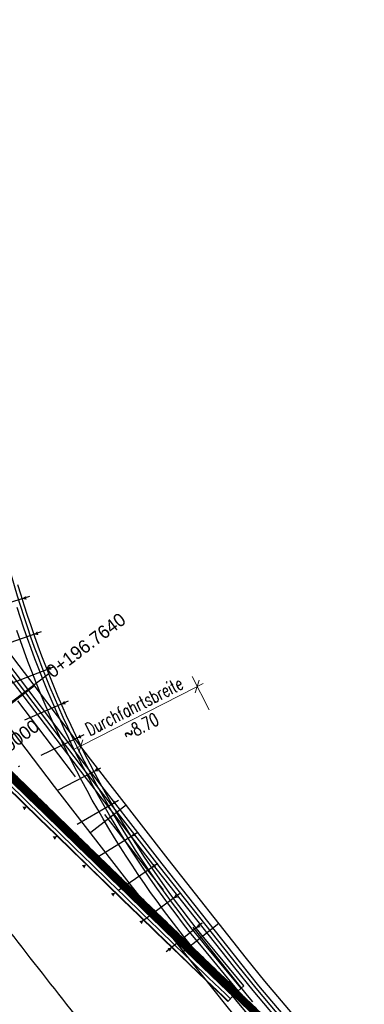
# Model space of a CAD drawing. Header units: metres. Extents: x 3458045 to 3462392, y 5482308 to 5484762.
# Tile 107 of 256: x 3459842 to 3459865, y 5483472 to 5483538. Entities that reach past the tile are written whole.
import ezdxf
from ezdxf.enums import TextEntityAlignment as Align

# ---------------------------------------------------------------- set-up
doc = ezdxf.new("R2010")
doc.units = ezdxf.units.M
for name, pattern in [('AUSGEZOGEN', [2, 1, 1]), ('STRICHPUNKT2', [12.7, 6.35, -3.175, 0, -3.175]), ('VERDECKT', [9.525, 6.35, -3.175])]:
    doc.linetypes.add(name, pattern=pattern)
doc.layers.get('0').update_dxf_attribs({"linetype": 'CONTINUOUS'})
for name, color, linetype in [('SP_AXIS', 7, 'CONTINUOUS'), ('SP_BAUGRUBE-ANKER', 211, 'AUSGEZOGEN'), ('SP_BAUGRUBE-VERBAU', 210, 'AUSGEZOGEN'), ('SP_BW5xx-StwRheinuferstraße', 7, 'CONTINUOUS'), ('SP_Rückbau', 40, 'AUSGEZOGEN'), ('SP_VERM', 1, 'CONTINUOUS')]:
    doc.layers.add(name, color=color, linetype=linetype)
doc.styles.add('K_ISOCP', font='k_isocp.shx')
doc.styles.add('SP_F', font='romans.shx', dxfattribs={"width": 0.7, "bigfont": 'sp_f.shx'})
doc.linetypes.add('ZICKZACK', pattern='A,0.00254,-5.08,[131,ltypeshp.shx,S=5.08,R=0,X=-5.08,Y=0],-10.16,[131,ltypeshp.shx,S=5.08,R=180,X=5.08,Y=0],-5.08', length=20.32254)

# ---------------------------------------------------------------- blocks, each defined once
blk = doc.blocks.new('kmr_re')
at = {"color": 1}
for p, q in [((0, 0), (-0.306221, -0.907473)), ((0, 0), (0.306221, -0.907473)), ((-0.306221, -0.907473), (0, -0.51875)), ((0.306221, -0.907473), (0, -0.51875))]:
    blk.add_line(p, q, dxfattribs=at)
at = {"color": 1, "linetype": 'Continuous'}
blk.add_line((0, 0), (0, -3.57143), dxfattribs=at)
at = {"color": 1, "linetype": 'Continuous', "style": 'K_ISOCP'}
blk.add_attdef('PARAUL', text='', height=1, rotation=270.0000584, dxfattribs=at).set_placement((-0.5, -1), align=Align.TOP_LEFT)
blk.add_attdef('PARAOL', text='', height=1, rotation=270.0000584, dxfattribs=at).set_placement((0.5, -1), align=Align.BOTTOM_LEFT)
blk.add_attdef('STATION', text='', height=1, rotation=270.0000584, dxfattribs=at).set_placement((0, -3.57143), align=Align.MIDDLE_LEFT)
blk = doc.blocks.new('SOFI-PFV')
at = {"color": 0, "linetype": 'Continuous'}
blk.add_solid([(-0.0625, 0.125), (0.0625, 0.125), (0, 0)], dxfattribs=at)
blk = doc.blocks.new('SOF_BEMSTR2')
at = {"color": 0, "linetype": 'ByBlock', "lineweight": -2}
for p, q in [((0, -20), (0, 8.5)), ((-5, 0), (5, 0)), ((3.535, 3.535), (-3.535, -3.535))]:
    blk.add_line(p, q, dxfattribs=at)
blk = doc.blocks.new('SOF_BEMSTR1')
at = {"color": 0, "linetype": 'ByBlock', "lineweight": -2}
for p, q in [((0, 20), (0, -8.5)), ((-5, 0), (5, 0)), ((3.535, 3.535), (-3.535, -3.535))]:
    blk.add_line(p, q, dxfattribs=at)

msp = doc.modelspace()

# ---------------------------------------------------------------- hatches: boundary and pattern name
at = {"layer": 'SP_Rückbau'}
h = msp.add_hatch(dxfattribs=at)
h.set_pattern_fill('MAUER', color=256, scale=0.6)
h.set_pattern_definition([(45, (0, 0), (-0.0424264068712, 0.0424264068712), [])])
h.paths.add_polyline_path([(3459864.7393, 5483465.7549), (3459864.4714, 5483466.0108), (3459864.126, 5483465.6492), (3459864.3709, 5483465.4154)])
h.paths.add_polyline_path([(3459863.0252, 5483467.3923), (3459862.6799, 5483467.0307), (3459864.126, 5483465.6492), (3459864.4714, 5483466.0108)])
h.paths.add_polyline_path([(3459861.5787, 5483468.7734), (3459861.2334, 5483468.4118), (3459862.5639, 5483467.1415), (3459862.6799, 5483467.0307), (3459863.0252, 5483467.3923), (3459862.9092, 5483467.5031)])
h.paths.add_polyline_path([(3459860.1326, 5483470.155), (3459859.7871, 5483469.7937), (3459860.54, 5483469.0738), (3459861.2334, 5483468.4118), (3459861.5787, 5483468.7734), (3459860.8854, 5483469.4353)])
h.paths.add_polyline_path([(3459858.8629, 5483471.369), (3459858.6874, 5483471.5376), (3459858.3411, 5483471.1769), (3459858.517, 5483471.008), (3459859.7871, 5483469.7937), (3459860.1326, 5483470.155)])
h.paths.add_polyline_path([(3459857.2449, 5483472.9229), (3459856.8986, 5483472.5622), (3459858.3411, 5483471.1769), (3459858.6874, 5483471.5376)])
h.paths.add_polyline_path([(3459855.8023, 5483474.3081), (3459855.456, 5483473.9475), (3459856.8986, 5483472.5622), (3459857.2449, 5483472.9229)])
h.paths.add_polyline_path([(3459854.3623, 5483475.6961), (3459854.0151, 5483475.3364), (3459855.0138, 5483474.3722), (3459855.456, 5483473.9475), (3459855.8023, 5483474.3081), (3459855.3606, 5483474.7323)])
h.paths.add_polyline_path([(3459852.9235, 5483477.0853), (3459852.5762, 5483476.7255), (3459854.0151, 5483475.3364), (3459854.3623, 5483475.6961)])
h.paths.add_polyline_path([(3459851.8674, 5483478.1049), (3459851.4855, 5483478.4753), (3459851.1374, 5483478.1164), (3459851.5197, 5483477.7455), (3459852.5762, 5483476.7255), (3459852.9235, 5483477.0853)])
h.paths.add_polyline_path([(3459850.0499, 5483479.8677), (3459849.7017, 5483479.5088), (3459851.1374, 5483478.1164), (3459851.4855, 5483478.4753)])
h.paths.add_polyline_path([(3459848.6142, 5483481.2602), (3459848.2661, 5483480.9013), (3459849.7017, 5483479.5088), (3459850.0499, 5483479.8677)])
h.paths.add_polyline_path([(3459847.1808, 5483482.655), (3459846.832, 5483482.2967), (3459848.0337, 5483481.1268), (3459848.2661, 5483480.9013), (3459848.6142, 5483481.2602), (3459848.3821, 5483481.4853)])
h.paths.add_polyline_path([(3459845.7479, 5483484.0502), (3459845.3991, 5483483.692), (3459846.832, 5483482.2967), (3459847.1808, 5483482.655)])
h.paths.add_polyline_path([(3459844.9034, 5483484.8725), (3459844.3158, 5483485.4464), (3459843.9665, 5483485.0887), (3459844.5543, 5483484.5145), (3459845.3991, 5483483.692), (3459845.7479, 5483484.0502)])
h.paths.add_polyline_path([(3459842.8851, 5483486.8438), (3459842.5357, 5483486.4861), (3459843.9665, 5483485.0887), (3459844.3158, 5483485.4464)])
h.paths.add_polyline_path([(3459841.4543, 5483488.2413), (3459841.1049, 5483487.8836), (3459842.5357, 5483486.4861), (3459842.8851, 5483486.8438)])
h.paths.add_polyline_path([(3459840.0251, 5483489.6404), (3459839.6753, 5483489.2831), (3459841.0804, 5483487.9075), (3459841.1049, 5483487.8836), (3459841.4543, 5483488.2413), (3459841.43, 5483488.265)])
h.paths.add_polyline_path([(3459838.596, 5483491.0395), (3459838.2462, 5483490.6822), (3459839.6753, 5483489.2831), (3459840.0251, 5483489.6404)])
h.paths.add_polyline_path([(3459837.9606, 5483491.6616), (3459837.1675, 5483492.4393), (3459836.8174, 5483492.0823), (3459837.6107, 5483491.3045), (3459838.2462, 5483490.6822), (3459838.596, 5483491.0395)])
h.paths.add_polyline_path([(3459835.7395, 5483493.8396), (3459835.3895, 5483493.4826), (3459836.8174, 5483492.0823), (3459837.1675, 5483492.4393)])
h.paths.add_polyline_path([(3459834.4939, 5483495.061), (3459834.3116, 5483495.24), (3459833.9614, 5483494.8831), (3459834.1438, 5483494.7041), (3459835.3895, 5483493.4826), (3459835.7395, 5483493.8396)])
h.paths.add_polyline_path([(3459832.8842, 5483496.6409), (3459832.534, 5483496.284), (3459833.9614, 5483494.8831), (3459834.3116, 5483495.24)])
h.paths.add_polyline_path([(3459831.6066, 5483497.8947), (3459831.4567, 5483498.0417), (3459831.1065, 5483497.6849), (3459831.2563, 5483497.5378), (3459832.534, 5483496.284), (3459832.8842, 5483496.6409)])
h.paths.add_polyline_path([(3459830.0293, 5483499.4426), (3459829.6791, 5483499.0858), (3459831.1065, 5483497.6849), (3459831.4567, 5483498.0417)])
h.paths.add_polyline_path([(3459828.7192, 5483500.7284), (3459828.6019, 5483500.8435), (3459828.2518, 5483500.4865), (3459828.3691, 5483500.3715), (3459829.6791, 5483499.0858), (3459830.0293, 5483499.4426)])
h.paths.add_polyline_path([(3459827.174, 5483502.2439), (3459826.8239, 5483501.887), (3459828.2518, 5483500.4865), (3459828.6019, 5483500.8435)])
h.paths.add_polyline_path([(3459825.831, 5483503.5612), (3459825.7461, 5483503.6443), (3459825.3963, 5483503.2871), (3459825.481, 5483503.2041), (3459826.8239, 5483501.887), (3459827.174, 5483502.2439)])
h.paths.add_polyline_path([(3459824.3173, 5483505.0438), (3459823.9675, 5483504.6866), (3459825.3963, 5483503.2871), (3459825.7461, 5483503.6443)])
h.paths.add_polyline_path([(3459822.9408, 5483506.3921), (3459822.8885, 5483506.4432), (3459822.539, 5483506.0857), (3459822.5911, 5483506.0347), (3459823.9675, 5483504.6866), (3459824.3173, 5483505.0438)])
h.paths.add_polyline_path([(3459821.4583, 5483507.8413), (3459821.1088, 5483507.4837), (3459822.539, 5483506.0857), (3459822.8885, 5483506.4432)])
h.paths.add_polyline_path([(3459820.0478, 5483509.22), (3459820.028, 5483509.2393), (3459819.679, 5483508.8812), (3459819.6985, 5483508.8622), (3459821.1088, 5483507.4837), (3459821.4583, 5483507.8413)])
h.paths.add_polyline_path([(3459818.5959, 5483510.6354), (3459818.2469, 5483510.2773), (3459819.679, 5483508.8812), (3459820.028, 5483509.2393)])
h.paths.add_polyline_path([(3459817.1638, 5483512.0315), (3459816.8148, 5483511.6734), (3459818.2469, 5483510.2773), (3459818.5959, 5483510.6354)])
h.paths.add_polyline_path([(3459815.7296, 5483513.4253), (3459815.3811, 5483513.0667), (3459816.8022, 5483511.6857), (3459816.8148, 5483511.6734), (3459817.1638, 5483512.0315), (3459817.1509, 5483512.044)])
h.paths.add_polyline_path([(3459814.2953, 5483514.8192), (3459813.9468, 5483514.4606), (3459815.3811, 5483513.0667), (3459815.7296, 5483513.4253)])
h.paths.add_polyline_path([(3459812.8591, 5483516.2111), (3459812.5111, 5483515.8521), (3459813.9468, 5483514.4606), (3459814.2953, 5483514.8192), (3459814.2849, 5483514.8292)])
h.paths.add_polyline_path([(3459811.423, 5483517.603), (3459811.075, 5483517.244), (3459812.5111, 5483515.8521), (3459812.8591, 5483516.2111)])
h.paths.add_polyline_path([(3459809.9854, 5483518.9935), (3459809.6378, 5483518.6341), (3459811.075, 5483517.244), (3459811.423, 5483517.603), (3459811.4152, 5483517.6105)])
h.paths.add_polyline_path([(3459808.5478, 5483520.384), (3459808.2002, 5483520.0246), (3459809.6378, 5483518.6341), (3459809.9854, 5483518.9935)])
h.paths.add_polyline_path([(3459807.1094, 5483521.7735), (3459806.762, 5483521.4139), (3459808.2002, 5483520.0246), (3459808.5478, 5483520.384), (3459808.5427, 5483520.389)])
h.paths.add_polyline_path([(3459805.6709, 5483523.163), (3459805.3235, 5483522.8034), (3459806.762, 5483521.4139), (3459807.1094, 5483521.7735)])
h.paths.add_polyline_path([(3459804.2319, 5483524.552), (3459803.8846, 5483524.1923), (3459805.3235, 5483522.8034), (3459805.6709, 5483523.163), (3459805.6683, 5483523.1655)])
h.paths.add_polyline_path([(3459802.7929, 5483525.941), (3459802.4457, 5483525.5813), (3459803.8846, 5483524.1923), (3459804.2319, 5483524.552)])
h.paths.add_polyline_path([(3459801.6102, 5483527.0897), (3459801.2619, 5483526.731), (3459802.4446, 5483525.5824), (3459802.7929, 5483525.941)])
h.paths.add_polyline_path([(3459800.1755, 5483528.4831), (3459799.8272, 5483528.1245), (3459801.2619, 5483526.731), (3459801.6102, 5483527.0897)])
h.paths.add_polyline_path([(3459798.7408, 5483529.8766), (3459798.3925, 5483529.5179), (3459799.8272, 5483528.1245), (3459800.1755, 5483528.4831)])
h.paths.add_polyline_path([(3459797.3061, 5483531.27), (3459796.9578, 5483530.9113), (3459798.3925, 5483529.5179), (3459798.7408, 5483529.8766)])
h.paths.add_polyline_path([(3459795.8714, 5483532.6634), (3459795.5231, 5483532.3047), (3459796.9578, 5483530.9113), (3459797.3061, 5483531.27)])
h.paths.add_polyline_path([(3459794.4367, 5483534.0568), (3459794.0884, 5483533.6981), (3459795.5231, 5483532.3047), (3459795.8714, 5483532.6634)])
h.paths.add_polyline_path([(3459793.002, 5483535.4502), (3459792.6536, 5483535.0916), (3459794.0884, 5483533.6981), (3459794.4367, 5483534.0568)])
h.paths.add_polyline_path([(3459791.5673, 5483536.8437), (3459791.2189, 5483536.485), (3459792.6536, 5483535.0916), (3459793.002, 5483535.4502)])
h.paths.add_polyline_path([(3459790.1326, 5483538.2371), (3459789.7842, 5483537.8784), (3459791.2189, 5483536.485), (3459791.5673, 5483536.8437)])
h.paths.add_polyline_path([(3459788.6979, 5483539.6305), (3459788.3495, 5483539.2718), (3459789.7842, 5483537.8784), (3459790.1326, 5483538.2371)])
h.paths.add_polyline_path([(3459787.2632, 5483541.0239), (3459786.9148, 5483540.6652), (3459788.3495, 5483539.2718), (3459788.6979, 5483539.6305)])
h.paths.add_polyline_path([(3459785.8285, 5483542.4173), (3459785.4801, 5483542.0587), (3459786.9148, 5483540.6652), (3459787.2632, 5483541.0239)])
h.paths.add_polyline_path([(3459784.3925, 5483543.8094), (3459784.0445, 5483543.4504), (3459785.4168, 5483542.1202), (3459785.4801, 5483542.0587), (3459785.8285, 5483542.4173), (3459785.7649, 5483542.479)])
h.paths.add_polyline_path([(3459782.9564, 5483545.2015), (3459782.6084, 5483544.8425), (3459784.0445, 5483543.4504), (3459784.3925, 5483543.8094)])
h.paths.add_polyline_path([(3459781.5204, 5483546.5935), (3459781.1724, 5483546.2345), (3459782.6084, 5483544.8425), (3459782.9564, 5483545.2015)])
h.paths.add_polyline_path([(3459780.0843, 5483547.9855), (3459779.7363, 5483547.6265), (3459781.1724, 5483546.2345), (3459781.5204, 5483546.5935)])
h.paths.add_polyline_path([(3459778.6483, 5483549.3776), (3459778.3003, 5483549.0186), (3459779.7363, 5483547.6265), (3459780.0843, 5483547.9855)])
h.paths.add_polyline_path([(3459777.2122, 5483550.7696), (3459776.8642, 5483550.4106), (3459778.3003, 5483549.0186), (3459778.6483, 5483549.3776)])
h.paths.add_polyline_path([(3459775.7762, 5483552.1616), (3459775.4282, 5483551.8026), (3459776.8642, 5483550.4106), (3459777.2122, 5483550.7696)])
h.paths.add_polyline_path([(3459774.3401, 5483553.5537), (3459773.9921, 5483553.1947), (3459775.4282, 5483551.8026), (3459775.7762, 5483552.1616)])
h.paths.add_polyline_path([(3459772.9041, 5483554.9457), (3459772.5561, 5483554.5867), (3459773.9921, 5483553.1947), (3459774.3401, 5483553.5537)])
h.paths.add_polyline_path([(3459771.468, 5483556.3378), (3459771.12, 5483555.9787), (3459772.5561, 5483554.5867), (3459772.9041, 5483554.9457)])
h.paths.add_polyline_path([(3459770.0339, 5483557.7318), (3459769.6854, 5483557.3732), (3459771.0607, 5483556.0363), (3459771.12, 5483555.9787), (3459771.468, 5483556.3378), (3459771.4089, 5483556.395)])
h.paths.add_polyline_path([(3459768.5999, 5483559.1258), (3459768.2513, 5483558.7673), (3459769.6854, 5483557.3732), (3459770.0339, 5483557.7318)])
h.paths.add_polyline_path([(3459767.1658, 5483560.5199), (3459766.8173, 5483560.1614), (3459768.2513, 5483558.7673), (3459768.5999, 5483559.1258)])
h.paths.add_polyline_path([(3459765.7317, 5483561.914), (3459765.3832, 5483561.5555), (3459766.8173, 5483560.1614), (3459767.1658, 5483560.5199)])
h.paths.add_polyline_path([(3459764.2977, 5483563.3081), (3459763.9492, 5483562.9496), (3459765.3832, 5483561.5555), (3459765.7317, 5483561.914)])
h.paths.add_polyline_path([(3459762.8636, 5483564.7022), (3459762.5151, 5483564.3437), (3459763.9492, 5483562.9496), (3459764.2977, 5483563.3081)])
h.paths.add_polyline_path([(3459761.4296, 5483566.0963), (3459761.0811, 5483565.7378), (3459762.5151, 5483564.3437), (3459762.8636, 5483564.7022)])
h.paths.add_polyline_path([(3459759.9955, 5483567.4904), (3459759.647, 5483567.1319), (3459761.0811, 5483565.7378), (3459761.4296, 5483566.0963)])
h.paths.add_polyline_path([(3459758.5615, 5483568.8845), (3459758.213, 5483568.526), (3459759.647, 5483567.1319), (3459759.9955, 5483567.4904)])
h.paths.add_polyline_path([(3459758.5615, 5483568.8845), (3459758.4539, 5483568.989), (3459757.9882, 5483569.5057), (3459757.5278, 5483570.0259), (3459757.2293, 5483570.3755), (3459756.849, 5483570.0509), (3459757.1504, 5483569.6978), (3459757.6153, 5483569.1726), (3459758.0936, 5483568.642), (3459758.213, 5483568.526)])
h.paths.add_polyline_path([(3459756.2299, 5483571.642), (3459756.0142, 5483571.9625), (3459755.5995, 5483571.6833), (3459755.8223, 5483571.3523), (3459756.2488, 5483570.7834), (3459756.6931, 5483570.2335), (3459756.849, 5483570.0509), (3459757.2293, 5483570.3755), (3459757.0777, 5483570.553), (3459756.6434, 5483571.0906)])
h.paths.add_polyline_path([(3459755.0295, 5483573.7), (3459754.5796, 5483573.4819), (3459754.8903, 5483572.841), (3459755.3338, 5483572.078), (3459755.5995, 5483571.6833), (3459756.0142, 5483571.9625), (3459755.7578, 5483572.3435), (3459755.3321, 5483573.076)])
h.paths.add_polyline_path([(3459754.6469, 5483574.654), (3459754.511, 5483575.0954), (3459754.4036, 5483575.5446), (3459754.3963, 5483575.592), (3459753.902, 5483575.5168), (3459753.9124, 5483575.4486), (3459754.0284, 5483574.9635), (3459754.1742, 5483574.4902), (3459754.5004, 5483573.6452), (3459754.5796, 5483573.4819), (3459755.0295, 5483573.7), (3459754.9594, 5483573.8446)])
h.paths.add_polyline_path([(3459754.3146, 5483576.447), (3459754.3533, 5483576.8907), (3459754.4609, 5483577.323), (3459754.5604, 5483577.5513), (3459754.102, 5483577.751), (3459753.9858, 5483577.4844), (3459753.8586, 5483576.9733), (3459753.8137, 5483576.4576), (3459753.8364, 5483575.9478), (3459753.902, 5483575.5168), (3459754.3963, 5483575.592), (3459754.3348, 5483575.9966)])
h.paths.add_polyline_path([(3459755.1484, 5483578.4188), (3459755.4758, 5483578.7112), (3459755.8374, 5483578.9514), (3459755.9037, 5483578.9821), (3459755.694, 5483579.436), (3459755.5927, 5483579.3892), (3459755.1694, 5483579.1079), (3459754.7895, 5483578.7687), (3459754.4598, 5483578.3802), (3459754.1886, 5483577.9498), (3459754.102, 5483577.751), (3459754.5604, 5483577.5513), (3459754.6318, 5483577.7153), (3459754.864, 5483578.0837)])
h.paths.add_polyline_path([(3459757.9273, 5483579.7288), (3459757.6738, 5483579.7682), (3459757.1353, 5483579.7934), (3459756.5909, 5483579.744), (3459756.054, 5483579.6023), (3459755.694, 5483579.436), (3459755.9037, 5483578.9821), (3459756.2239, 5483579.13), (3459756.6779, 5483579.2498), (3459757.1463, 5483579.2923), (3459757.6236, 5483579.27), (3459757.8505, 5483579.2348)])
h.paths.add_polyline_path([(3459759.9393, 5483579.1422), (3459759.2126, 5483579.4121), (3459758.7134, 5483579.5633), (3459758.2011, 5483579.6862), (3459757.9273, 5483579.7288), (3459757.8505, 5483579.2348), (3459758.1042, 5483579.1953), (3459758.5825, 5483579.0805), (3459759.0529, 5483578.938), (3459759.7652, 5483578.6735)])
h.paths.add_polyline_path([(3459760.1647, 5483579.0584), (3459759.9393, 5483579.1422), (3459759.7652, 5483578.6735), (3459759.9719, 5483578.5966), (3459760.8422, 5483578.192), (3459761.556, 5483577.789), (3459761.8018, 5483578.2243), (3459761.0709, 5483578.637)])
h.paths.add_polyline_path([(3459761.9313, 5483578.1512), (3459761.8018, 5483578.2243), (3459761.556, 5483577.789), (3459761.6709, 5483577.724), (3459762.3116, 5483577.3036), (3459762.9345, 5483576.8505), (3459763.1954, 5483576.6461), (3459763.5038, 5483577.0397), (3459763.2358, 5483577.2496), (3459762.596, 5483577.715)])
h.paths.add_polyline_path([(3459763.8571, 5483576.7629), (3459763.5038, 5483577.0397), (3459763.1954, 5483576.6461), (3459763.5441, 5483576.373), (3459764.1447, 5483575.8791), (3459764.7409, 5483575.377), (3459765.063, 5483575.7595), (3459764.4645, 5483576.2634)])

# ---------------------------------------------------------------- linework, layer by layer
at = {"layer": 'SP_AXIS'}
for points in [[(3459960.261, 5483335.525), (3459897.6578, 5483409.3092, -0.0002745), (3459888.5671, 5483420.0314, -0.0008234), (3459879.5, 5483430.7736, -0.0013723), (3459870.4801, 5483441.5555, -0.0019212), (3459861.5315, 5483452.3965, -0.0024701), (3459852.6785, 5483463.3157, -0.003019), (3459843.9458, 5483474.3314, -0.0035679), (3459835.3591, 5483485.4612, -0.0004406), (3459834.3927, 5483486.7352, -0.0126207), (3459807.8943, 5483523.6332, -0.0004406), (3459806.9957, 5483524.956, -0.0035679), (3459799.1926, 5483536.6485, -0.003019), (3459791.5441, 5483548.4428, -0.0024701), (3459784.0256, 5483560.3204, -0.0019212), (3459776.6117, 5483572.2636, -0.0013723), (3459769.2766, 5483584.2553, -0.0008234), (3459761.9942, 5483596.2792, -0.0002745)], [(3459751.0056, 5483586.8549, -0.0004357), (3459755.6442, 5483579.3114, 0.0003596), (3459761.2625, 5483570.1726, 0.0010789), (3459766.9071, 5483561.05, 0.0017982), (3459772.6041, 5483551.96, 0.0025175), (3459778.3793, 5483542.9196, 0.0032367), (3459784.2581, 5483533.9462, 0.0012132), (3459786.2052, 5483531.0326, 0.0550745), (3459885.4353, 5483413.6014, -0.0246156), (3459912.6205, 5483385.1364, -0.0008768), (3459913.5588, 5483384.0479, -0.0037507), (3459918.2074, 5483378.5492, -0.002679), (3459922.785, 5483372.9911, -0.0016074), (3459927.3148, 5483367.3939, -0.0005358), (3459931.8205, 5483361.7774, 0.0005358), (3459936.3262, 5483356.161, 0.0009761), (3459939.4013, 5483352.3529, 0.0064816), (3459955.9914, 5483332.4309), (3459959.947, 5483327.8043)]]:
    msp.add_lwpolyline(points, format="xyb", dxfattribs=at)
at = {"layer": 'SP_BAUGRUBE-ANKER', "linetype": 'STRICHPUNKT2', "ltscale": 0.5}
for p, q in [((3459843.08, 5483499.3943), (3459831.609, 5483495.8256)), ((3459843.8557, 5483497.0432), (3459833.889, 5483493.5882)), ((3459844.7163, 5483494.7303), (3459836.1696, 5483491.3518)), ((3459845.6647, 5483492.4433), (3459838.3064, 5483489.2582)), ((3459846.6944, 5483490.2007), (3459840.4404, 5483487.1698)), ((3459847.8102, 5483487.9906), (3459842.4691, 5483485.1872)), ((3459849.0036, 5483485.8305), (3459844.4939, 5483483.2117)), ((3459850.2805, 5483483.7095), (3459846.4433, 5483481.3134)), ((3459851.6309, 5483481.6439), (3459848.3896, 5483479.4219)), ((3459853.062, 5483479.6237), (3459850.2838, 5483477.5852)), ((3459854.5619, 5483477.664), (3459852.178, 5483475.7528))]:
    msp.add_line(p, q, dxfattribs=at)
at = {"layer": 'SP_BAUGRUBE-VERBAU'}
for p, q in [((3459856.9633, 5483473.1763), (3459857.3483, 5483473.4953)), ((3459856.6244, 5483472.8234), (3459856.2781, 5483472.4627))]:
    msp.add_line(p, q, dxfattribs=at)
at = {"layer": 'SP_BAUGRUBE-VERBAU', "linetype": 'ZICKZACK', "ltscale": 0.2, "flags": 128}
msp.add_lwpolyline([(3459857.1558, 5483473.3358), (3459854.8203, 5483476.1552), (3459854.3599, 5483476.7169), (3459853.9102, 5483477.2779), (3459853.4666, 5483477.8436), (3459853.029, 5483478.414), (3459852.5975, 5483478.989), (3459852.1722, 5483479.5686), (3459851.7531, 5483480.1528), (3459851.3403, 5483480.7414), (3459850.9338, 5483481.3344), (3459850.5336, 5483481.9316), (3459850.1399, 5483482.5332), (3459849.7526, 5483483.1389), (3459849.3719, 5483483.7487), (3459848.9976, 5483484.3625), (3459848.63, 5483484.9803), (3459848.2689, 5483485.602), (3459847.9146, 5483486.2276), (3459847.5669, 5483486.8569), (3459847.226, 5483487.4898), (3459846.8919, 5483488.1264), (3459846.5646, 5483488.7665), (3459846.2442, 5483489.4101), (3459845.9306, 5483490.057), (3459845.624, 5483490.7073), (3459845.3244, 5483491.3608), (3459845.0317, 5483492.0175), (3459844.7462, 5483492.6772), (3459844.4676, 5483493.34), (3459844.1962, 5483494.0057), (3459843.9319, 5483494.6743), (3459843.6748, 5483495.3457), (3459843.4248, 5483496.0198), (3459843.1821, 5483496.6965), (3459842.9467, 5483497.3758), (3459842.7185, 5483498.0575), (3459842.4976, 5483498.7417), (3459842.284, 5483499.4282), (3459842.0778, 5483500.1169), (3459841.8789, 5483500.8078), (3459841.6875, 5483501.5007), (3459841.5035, 5483502.1957), (3459841.3269, 5483502.8926), (3459841.1578, 5483503.5914), (3459840.9961, 5483504.2919), (3459840.842, 5483504.9941), (3459840.6953, 5483505.6979), (3459840.5562, 5483506.4033), (3459840.4247, 5483507.1101), (3459840.3007, 5483507.8182), (3459840.1843, 5483508.5277), (3459840.0755, 5483509.2383), (3459839.9743, 5483509.9501), (3459839.8806, 5483510.6629), (3459839.7947, 5483511.3766), (3459839.7163, 5483512.0913), (3459839.6456, 5483512.8067), (3459839.5826, 5483513.5229), (3459839.5272, 5483514.2397), (3459839.4795, 5483514.957), (3459839.4394, 5483515.6748), (3459839.4071, 5483516.393), (3459839.3824, 5483517.1115), (3459839.3654, 5483517.8303), (3459839.356, 5483518.5491), (3459839.3544, 5483519.2681), (3459839.3604, 5483519.987), (3459839.3742, 5483520.7058), (3459839.3956, 5483521.4244), (3459839.4247, 5483522.1427), (3459839.4614, 5483522.8607), (3459839.5059, 5483523.5783), (3459839.558, 5483524.2953), (3459839.6178, 5483525.0117), (3459839.6852, 5483525.7275), (3459839.7603, 5483526.4425), (3459839.843, 5483527.1567), (3459839.9334, 5483527.8699), (3459840.0314, 5483528.5823), (3459840.1364, 5483529.2907), (3459840.2163, 5483529.8381), (3459840.2901, 5483530.404), (3459840.3554, 5483530.971), (3459840.4121, 5483531.5389), (3459840.4602, 5483532.1076), (3459840.4997, 5483532.6769), (3459840.5306, 5483533.2468), (3459840.5529, 5483533.8171), (3459840.5665, 5483534.3877), (3459840.5716, 5483534.9584), (3459840.568, 5483535.5291), (3459840.5557, 5483536.0997), (3459840.5349, 5483536.67), (3459840.5054, 5483537.24), (3459840.4673, 5483537.8094), (3459840.4206, 5483538.3782), (3459840.3653, 5483538.9463), (3459840.3015, 5483539.5134), (3459840.229, 5483540.0795), (3459840.148, 5483540.6445), (3459840.0585, 5483541.2081), (3459839.9605, 5483541.7704), (3459839.854, 5483542.331), (3459839.739, 5483542.8901), (3459839.6156, 5483543.4473), (3459839.4837, 5483544.0026), (3459839.3435, 5483544.5558), (3459839.195, 5483545.1068), (3459839.0381, 5483545.6556), (3459838.8729, 5483546.2019), (3459838.6996, 5483546.7456), (3459838.518, 5483547.2867), (3459838.3282, 5483547.825), (3459838.1304, 5483548.3603), (3459837.9244, 5483548.8926), (3459837.7105, 5483549.4217), (3459837.4885, 5483549.9475), (3459837.2587, 5483550.4698), (3459837.0209, 5483550.9887), (3459836.7754, 5483551.5039), (3459836.5221, 5483552.0153), (3459836.2611, 5483552.5229), (3459835.9924, 5483553.0264), (3459835.7162, 5483553.5258), (3459835.4324, 5483554.021), (3459835.1412, 5483554.5119), (3459834.8426, 5483554.9982), (3459834.5368, 5483555.4799), (3459834.2336, 5483555.9419), (3459763.5882, 5483661.8723)], dxfattribs=at)
at = {"layer": 'SP_BAUGRUBE-VERBAU', "linetype": 'ZICKZACK', "ltscale": 0.1, "flags": 128}
msp.add_lwpolyline([(3459811.2959, 5483516.6821), (3459811.5088, 5483516.4759), (3459812.5336, 5483515.4829), (3459813.558, 5483514.4895), (3459814.5819, 5483513.4957), (3459815.6053, 5483512.5013), (3459816.628, 5483511.5064), (3459817.6506, 5483510.5105), (3459818.6727, 5483509.514), (3459819.6943, 5483508.517), (3459820.7154, 5483507.5195), (3459821.7361, 5483506.5215), (3459822.7565, 5483505.5231), (3459823.7765, 5483504.5243), (3459824.7963, 5483503.5252), (3459825.8158, 5483502.5258), (3459826.8351, 5483501.5262), (3459827.8543, 5483500.5263), (3459828.8734, 5483499.5263), (3459829.8924, 5483498.5263), (3459830.9114, 5483497.5261), (3459831.9304, 5483496.5259), (3459832.9495, 5483495.5258), (3459833.9687, 5483494.5257), (3459835.0716, 5483493.4437), (3459836.1747, 5483492.362), (3459837.278, 5483491.2804), (3459838.3817, 5483490.1991), (3459839.4856, 5483489.1182), (3459840.59, 5483488.0375), (3459841.6947, 5483486.9573), (3459842.7999, 5483485.8774), (3459843.9056, 5483484.7981), (3459845.0119, 5483483.7192), (3459846.1187, 5483482.6409), (3459847.2262, 5483481.5632), (3459848.3343, 5483480.4861), (3459849.4431, 5483479.4097), (3459850.5527, 5483478.334), (3459851.663, 5483477.259), (3459852.7742, 5483476.1849), (3459853.8863, 5483475.1116), (3459854.9992, 5483474.0391), (3459856.1132, 5483472.9676), (3459856.4512, 5483472.643)], dxfattribs=at)
at = {"layer": 'SP_BAUGRUBE-VERBAU'}
for points in [[(3459857.3483, 5483473.4953), (3459855.0132, 5483476.3141), (3459854.5542, 5483476.8744), (3459854.1061, 5483477.4332), (3459853.6641, 5483477.9968), (3459853.2281, 5483478.5651), (3459852.7983, 5483479.138), (3459852.3745, 5483479.7155), (3459851.957, 5483480.2974), (3459851.5457, 5483480.8838), (3459851.1407, 5483481.4746), (3459850.7421, 5483482.0697), (3459850.3498, 5483482.669), (3459849.964, 5483483.2724), (3459849.5846, 5483483.88), (3459849.2118, 5483484.4915), (3459848.8455, 5483485.107), (3459848.4858, 5483485.7264), (3459848.1328, 5483486.3496), (3459847.7864, 5483486.9766), (3459847.4468, 5483487.6072), (3459847.1139, 5483488.2414), (3459846.7878, 5483488.8791), (3459846.4685, 5483489.5203), (3459846.1562, 5483490.1648), (3459845.8507, 5483490.8127), (3459845.5522, 5483491.4638), (3459845.2606, 5483492.118), (3459844.9761, 5483492.7753), (3459844.6986, 5483493.4356), (3459844.4282, 5483494.0989), (3459844.1649, 5483494.765), (3459843.9087, 5483495.4339), (3459843.6597, 5483496.1055), (3459843.4179, 5483496.7797), (3459843.1833, 5483497.4564), (3459842.956, 5483498.1356), (3459842.7359, 5483498.8172), (3459842.5231, 5483499.5012), (3459842.3177, 5483500.1873)], [(3459856.9633, 5483473.1763), (3459854.6273, 5483475.9962), (3459854.1657, 5483476.5595), (3459853.7143, 5483477.1225), (3459853.269, 5483477.6903), (3459852.8298, 5483478.2629), (3459852.3967, 5483478.84), (3459851.9698, 5483479.4218), (3459851.5492, 5483480.0081), (3459851.1348, 5483480.5989), (3459850.7268, 5483481.1941), (3459850.3252, 5483481.7936), (3459849.93, 5483482.3974), (3459849.5413, 5483483.0053), (3459849.1591, 5483483.6174), (3459848.7835, 5483484.2335), (3459848.4144, 5483484.8536), (3459848.0521, 5483485.4777), (3459847.6964, 5483486.1055), (3459847.3475, 5483486.7371), (3459847.0053, 5483487.3724), (3459846.6699, 5483488.0114), (3459846.3414, 5483488.6539), (3459846.0198, 5483489.2998), (3459845.7051, 5483489.9492), (3459845.3973, 5483490.6019), (3459845.0966, 5483491.2578), (3459844.8029, 5483491.9169), (3459844.5162, 5483492.5792), (3459844.2366, 5483493.2444), (3459843.9642, 5483493.9126), (3459843.6989, 5483494.5837), (3459843.4408, 5483495.2575), (3459843.19, 5483495.9341), (3459842.9464, 5483496.6134), (3459842.71, 5483497.2952), (3459842.481, 5483497.9795), (3459842.2593, 5483498.6661)], [(3459916.4204, 5483400.6186), (3459854.2414, 5483475.6783), (3459853.7773, 5483476.2447), (3459853.3226, 5483476.8119), (3459852.8739, 5483477.3839), (3459852.4315, 5483477.9606), (3459851.9952, 5483478.5421), (3459851.5651, 5483479.1282), (3459851.1414, 5483479.7189), (3459850.724, 5483480.314), (3459850.3129, 5483480.9136), (3459849.9083, 5483481.5175), (3459849.5102, 5483482.1258), (3459849.1186, 5483482.7382), (3459848.7336, 5483483.3548), (3459848.3552, 5483483.9755), (3459847.9834, 5483484.6002), (3459847.6184, 5483485.2289), (3459847.26, 5483485.8614), (3459846.9085, 5483486.4977), (3459846.5638, 5483487.1377), (3459846.2259, 5483487.7814), (3459845.895, 5483488.4286), (3459845.571, 5483489.0794), (3459845.254, 5483489.7335), (3459844.9439, 5483490.3911), (3459844.641, 5483491.0519), (3459844.3451, 5483491.7159), (3459844.0563, 5483492.383), (3459843.7746, 5483493.0532), (3459843.5002, 5483493.7263), (3459843.233, 5483494.4023), (3459842.973, 5483495.0812), (3459842.7202, 5483495.7628), (3459842.4748, 5483496.4471), (3459842.2367, 5483497.1339)], [(3459841.8521, 5483487.1182), (3459842.9572, 5483486.0384), (3459844.0628, 5483484.9591), (3459845.169, 5483483.8803), (3459846.2757, 5483482.8021), (3459847.3831, 5483481.7245), (3459848.4911, 5483480.6475), (3459849.5998, 5483479.5711), (3459850.7093, 5483478.4955), (3459851.8195, 5483477.4207), (3459852.9306, 5483476.3467), (3459854.0425, 5483475.2735), (3459855.1554, 5483474.2012), (3459856.2692, 5483473.1298), (3459856.6071, 5483472.8054)], [(3459841.8695, 5483487.136), (3459842.9747, 5483486.0563), (3459844.0803, 5483484.977), (3459845.1865, 5483483.8982), (3459846.2932, 5483482.82), (3459847.4005, 5483481.7424), (3459848.5086, 5483480.6654), (3459849.6173, 5483479.5891), (3459850.7267, 5483478.5135), (3459851.8369, 5483477.4387), (3459852.948, 5483476.3647), (3459854.0599, 5483475.2915), (3459855.1727, 5483474.2192), (3459856.2865, 5483473.1478), (3459856.6244, 5483472.8234)], [(3459841.5199, 5483486.7785), (3459842.6252, 5483485.6986), (3459843.731, 5483484.6192), (3459844.8373, 5483483.5402), (3459845.9443, 5483482.4618), (3459847.0518, 5483481.384), (3459848.16, 5483480.3068), (3459849.269, 5483479.2303), (3459850.3786, 5483478.1545), (3459851.4891, 5483477.0794), (3459852.6005, 5483476.0051), (3459853.7127, 5483474.9317), (3459854.8258, 5483473.8591), (3459855.9399, 5483472.7874), (3459856.2781, 5483472.4627)], [(3459841.5374, 5483486.7964), (3459842.6427, 5483485.7165), (3459843.7485, 5483484.6371), (3459844.8548, 5483483.5581), (3459845.9617, 5483482.4797), (3459847.0692, 5483481.4019), (3459848.1775, 5483480.3247), (3459849.2864, 5483479.2482), (3459850.3961, 5483478.1724), (3459851.5065, 5483477.0974), (3459852.6178, 5483476.0231), (3459853.73, 5483474.9497), (3459854.8431, 5483473.8771), (3459855.9572, 5483472.8055), (3459856.2954, 5483472.4807)]]:
    msp.add_lwpolyline(points, dxfattribs=at)
at = {"layer": 'SP_BW5xx-StwRheinuferstraße', "color": 96, "flags": 128}
for points in [[(3459864.6016, 5483465.628), (3459862.4796, 5483467.9305), (3459860.1914, 5483470.5312), (3459857.9639, 5483473.1841), (3459856.7461, 5483474.6886), (3459851.5118, 5483481.3054), (3459846.3405, 5483487.9715), (3459841.2326, 5483494.6864), (3459836.1887, 5483501.4494), (3459831.2091, 5483508.2599), (3459826.2943, 5483515.1173), (3459821.4447, 5483522.021), (3459816.6608, 5483528.9704), (3459816.5277, 5483529.1658), (3459811.8108, 5483536.1609), (3459807.1548, 5483543.1966), (3459802.5544, 5483550.2688), (3459798.004, 5483557.3733), (3459793.4983, 5483564.5062), (3459789.0315, 5483571.6636), (3459784.5982, 5483578.8417), (3459780.1924, 5483586.0368)], [(3459864.9693, 5483465.9669), (3459862.8511, 5483468.2651), (3459860.5706, 5483470.8572), (3459858.3497, 5483473.5022), (3459857.1365, 5483475.001), (3459851.9054, 5483481.6138), (3459846.737, 5483488.2761), (3459841.632, 5483494.9872), (3459836.5909, 5483501.7464), (3459831.6141, 5483508.5531), (3459826.7021, 5483515.4066), (3459821.8552, 5483522.3065), (3459817.0734, 5483529.2529), (3459816.9416, 5483529.4464), (3459812.2266, 5483536.4386), (3459807.5729, 5483543.4709), (3459802.9745, 5483550.54), (3459798.4259, 5483557.6417), (3459793.9217, 5483564.7721), (3459789.4563, 5483571.9273), (3459785.0241, 5483579.1036), (3459780.6192, 5483586.2972)], [(3459865.337, 5483466.3057), (3459863.2227, 5483468.5997), (3459860.9498, 5483471.1831), (3459858.7355, 5483473.8203), (3459857.5269, 5483475.3134), (3459852.299, 5483481.9221), (3459847.1335, 5483488.5807), (3459842.0314, 5483495.288), (3459836.9931, 5483502.0434), (3459832.0191, 5483508.8463), (3459827.1098, 5483515.696), (3459822.2657, 5483522.5919), (3459817.4859, 5483529.5354), (3459817.3555, 5483529.7269), (3459812.6423, 5483536.7164), (3459807.9909, 5483543.7452), (3459803.3946, 5483550.8111), (3459798.8478, 5483557.91), (3459794.3452, 5483565.0379), (3459789.8811, 5483572.191), (3459785.45, 5483579.3655), (3459781.0461, 5483586.5577)], [(3459863.131, 5483464.2726), (3459860.9932, 5483466.5921), (3459858.6746, 5483469.2275), (3459856.4206, 5483471.9118), (3459855.1845, 5483473.439), (3459849.9374, 5483480.072), (3459844.7545, 5483486.7531), (3459839.6351, 5483493.4831), (3459834.5798, 5483500.2613), (3459829.589, 5483507.0871), (3459824.6631, 5483513.9599), (3459819.8027, 5483520.8791), (3459815.0107, 5483527.8403), (3459814.8721, 5483528.0437), (3459810.1477, 5483535.0499), (3459805.4826, 5483542.0995), (3459800.831, 5483549.2503), (3459803.3463, 5483550.8864)]]:
    msp.add_lwpolyline(points, dxfattribs=at)
at = {"layer": 'SP_BW5xx-StwRheinuferstraße', "color": 96}
msp.add_lwpolyline([(3459864.7855, 5483465.7975), (3459862.6653, 5483468.0978), (3459860.381, 5483470.6942), (3459858.1568, 5483473.3432), (3459856.9413, 5483474.8448), (3459851.7086, 5483481.4596), (3459846.5388, 5483488.1238), (3459841.4323, 5483494.8368), (3459836.3898, 5483501.5979), (3459831.4116, 5483508.4065), (3459826.4982, 5483515.2619), (3459821.65, 5483522.1637), (3459816.8671, 5483529.1116), (3459816.7346, 5483529.3061), (3459812.0187, 5483536.2998), (3459807.3639, 5483543.3338), (3459802.7644, 5483550.4044), (3459798.215, 5483557.5075), (3459793.71, 5483564.6391), (3459789.2439, 5483571.7954), (3459784.8111, 5483578.9726), (3459780.4058, 5483586.167)], dxfattribs=at)
at = {"layer": 'SP_BW5xx-StwRheinuferstraße', "color": 96, "linetype": 'VERDECKT', "flags": 128}
msp.add_lwpolyline([(3459864.234, 5483465.2892), (3459862.108, 5483467.5959), (3459859.8122, 5483470.2053), (3459857.5781, 5483472.866), (3459856.3557, 5483474.3762), (3459851.1182, 5483480.9971), (3459845.944, 5483487.6669), (3459840.8333, 5483494.3855), (3459835.7865, 5483501.1523), (3459830.8041, 5483507.9667), (3459825.8865, 5483514.8279), (3459821.0342, 5483521.7355), (3459816.2483, 5483528.6879), (3459816.1138, 5483528.8853), (3459811.395, 5483535.8832), (3459806.7368, 5483542.9223), (3459802.1343, 5483549.9976), (3459802.0889, 5483550.0685)], dxfattribs=at)
at = {"layer": 'SP_BW5xx-StwRheinuferstraße', "color": 96, "ltscale": 0.1, "flags": 128}
for points in [[(3459843.4219, 5483493.46), (3459841.0342, 5483491.6438)], [(3459849.5383, 5483485.5459), (3459847.1679, 5483483.7071)], [(3459855.6788, 5483477.6497), (3459853.3259, 5483475.7885)]]:
    msp.add_lwpolyline(points, dxfattribs=at)
at = {"layer": 'SP_VERM', "color": 1, "linetype": 'AUSGEZOGEN', "lineweight": 0}
msp.add_line((3459854.1609, 5483493.3766), (3459846.5719, 5483489.4962), dxfattribs=at)

# ---------------------------------------------------------------- block references
at = {"layer": 'SP_AXIS', "color": 0}
ref = msp.add_blockref('kmr_re', (3459834.3927, 5483486.7352), dxfattribs=dict(at, xscale=3.500000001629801, yscale=3.500000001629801, zscale=3.500000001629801, rotation=127.1302953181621))
ref.add_attrib('STATION', '0+196.7640', dxfattribs={"layer": '0', "color": 1, "linetype": 'Continuous', "height": 0.875, "rotation": 37.130354, "style": 'K_ISOCP'}).set_placement((3459844.3585, 5483494.2806), align=Align.MIDDLE_LEFT)
ref.add_attrib('PARAOL', 'R=900.0000', dxfattribs={"layer": '0', "color": 1, "linetype": 'Continuous', "height": 0.875, "rotation": 37.130354, "style": 'K_ISOCP'}).set_placement((3459836.1268, 5483490.2431), align=Align.BOTTOM_LEFT)
ref.add_attrib('PARAUL', 'A=300.0000', dxfattribs={"layer": '0', "color": 1, "linetype": 'Continuous', "height": 0.875, "rotation": 37.130354, "style": 'K_ISOCP'}).set_placement((3459838.2395, 5483487.4527), align=Align.TOP_LEFT)
at = {"layer": 'SP_BAUGRUBE-ANKER', "linetype": 'STRICHPUNKT2', "ltscale": 0.5, "xscale": -2.109375, "yscale": 2.109375, "zscale": 2.109375}
for p, rotation in [((3459842.6026, 5483499.2457), 285.5919109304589), ((3459843.3833, 5483496.8794), 288.4114238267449), ((3459844.2513, 5483494.5465), 292.4819908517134), ((3459845.2058, 5483492.2447), 292.8838915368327), ((3459846.2445, 5483489.9826), 294.9624851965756), ((3459847.3675, 5483487.7582), 298.9312711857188), ((3459848.5712, 5483485.5794), 300.5892970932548), ((3459849.8564, 5483483.4447), 302.3001954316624), ((3459851.2185, 5483481.3612), 303.4878507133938), ((3459852.6589, 5483479.3279), 305.6902249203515), ((3459854.1718, 5483477.3513), 306.9338846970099)]:
    msp.add_blockref('SOFI-PFV', p, dxfattribs=dict(at, rotation=rotation))
at = {"layer": 'SP_BAUGRUBE-ANKER', "xscale": 2.109375, "yscale": 2.109375, "zscale": 2.109375}
for p, rotation in [((3459842.9114, 5483485.4193), 118.3062816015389), ((3459844.9203, 5483483.4594), 121.4139719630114), ((3459846.8582, 5483481.5725), 125.9835208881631), ((3459848.7893, 5483479.6959), 125.9835208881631), ((3459850.6723, 5483477.8702), 129.5197480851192), ((3459852.5516, 5483476.0523), 128.4358637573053)]:
    msp.add_blockref('SOFI-PFV', p, dxfattribs=dict(at, rotation=rotation))
at = {"layer": 'SP_VERM', "color": 1, "linetype": 'AUSGEZOGEN', "lineweight": 0, "xscale": 0.08750000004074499, "yscale": 0.08750000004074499, "zscale": 0.08750000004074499}
for name, p, rotation in [('SOF_BEMSTR2', (3459854.2388, 5483493.4165), 27.08152443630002), ('SOF_BEMSTR1', (3459846.494, 5483489.4564), 207.0815244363)]:
    msp.add_blockref(name, p, dxfattribs=dict(at, rotation=rotation))

# ---------------------------------------------------------------- texts
at = {"layer": 'SP_VERM', "color": 2, "linetype": 'AUSGEZOGEN', "char_height": 0.875, "attachment_point": 5, "rotation": 27.081524, "style": 'SP_F'}
for s, insert in [('\\A1;Durchfahrtsbreite', (3459850.0465, 5483492.1022)), ('\\A1;~8.70', (3459850.4902, 5483490.7467))]:
    msp.add_mtext(s, dxfattribs=dict(at, insert=insert))

doc.saveas('drawing.dxf')
